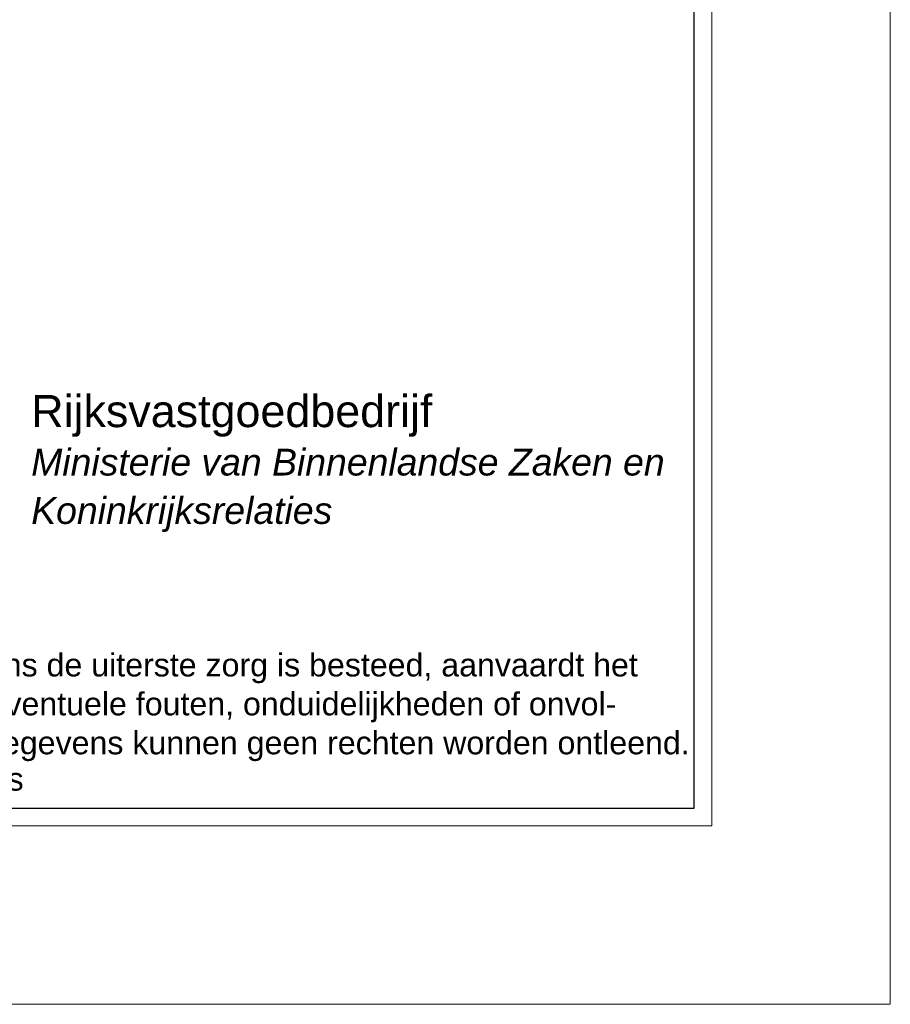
# Model space of a CAD drawing. Header units: millimetres. Extents: x 0 to 1134213, y -536989 to 313336.
# Tile 43 of 86: x 109035 to 118800, y 0 to 11043. Entities that reach past the tile are written whole.
import ezdxf

# ---------------------------------------------------------------- set-up
doc = ezdxf.new("R2010")
doc.units = ezdxf.units.MM
doc.layers.add('X-L0_C_afwerking', color=7, linetype='Continuous', lineweight=5)
doc.styles.add('DVD_ALG 1.5mm_IT', font='ariali.ttf', dxfattribs={"height": 1.5})
doc.styles.add('DVD_ALG 1.8mm_RE', font='arial.ttf', dxfattribs={"height": 1.8})
doc.styles.add('DVD_ALG 2.5mm_RE', font='arial.ttf', dxfattribs={"height": 2.5})
doc.styles.add('DVD_ALG 3.5mm_BO', font='arialbd.ttf', dxfattribs={"height": 3.5})
doc.styles.add('DVD_ALG 5.0mm_BO', font='arialbd.ttf', dxfattribs={"height": 5})

# ---------------------------------------------------------------- blocks, each defined once
blk = doc.blocks.new('DVDVB_02_--_ A2-Basispl-liggend')
at = {"color": 7, "lineweight": 9}
for points in [[(-583, -11), (11, -11), (11, 409), (-583, 409)], [(-573, 399), (1, 399), (1, -1), (-573, -1)]]:
    blk.add_lwpolyline(points, close=True, dxfattribs=at)
at = {"color": 7, "lineweight": 25}
blk.add_lwpolyline([(-572, 398), (-572, 0), (0, 0), (0, 398)], close=True, dxfattribs=at)
at = {"color": 7, "linetype": 'Continuous', "lineweight": 0}
for s, height, style, p in [('Rijksvastgoedbedrijf', 1.8, 'DVD_ALG 1.8mm_RE', (-37.178, 21.369)), ('Ministerie van Binnenlandse Zaken en', 1.5, 'DVD_ALG 1.5mm_IT', (-37.178, 18.655)), ('Koninkrijksrelaties', 1.5, 'DVD_ALG 1.5mm_IT', (-37.178, 15.941)), ('© Ministerie van Binnenlandse Zaken en Koninkrijksrelaties', 1.29, 'DVD_ALG 1.8mm_RE', (-85.002, 0.983))]:
    blk.add_text(s, height=height, dxfattribs=dict(at, style=style)).set_placement(p)
at = {"color": 7, "linetype": 'Continuous', "lineweight": 0, "insert": (-85.002, 2.631), "char_height": 1.29, "attachment_point": 7, "line_spacing_factor": 1.015384, "style": 'DVD_ALG 1.8mm_RE'}
blk.add_mtext('Hoewel aan de totstandkoming van deze vastgoedgegevens de uiterste zorg is besteed, aanvaardt het \\PRijksvastgoedbedrijf geen enkele aansprakelijkheid voor eventuele fouten, onduidelijkheden of onvol-\\Pkomenheden, noch voor de gevolgen hiervan. Aan deze gegevens kunnen geen rechten worden ontleend.', dxfattribs=at)
at = {"color": 7, "lineweight": 13}
for tag, p, height, style in [('TITEL', (-85, 90.18), 5, 'DVD_ALG 5.0mm_BO'), ('SUBTITEL', (-85, 76.18), 3.2, 'DVD_ALG 3.5mm_BO'), ('BOUWLAAGCODE', (-85, 66.161), 2.5, 'DVD_ALG 2.5mm_RE'), ('BOUWLAAGNAAM', (-70.606, 66.086), 2.5, 'DVD_ALG 2.5mm_RE'), ('GEBOUWCODE', (-85, 62.161), 2.5, 'DVD_ALG 2.5mm_RE'), ('GEBOUWNAAM', (-70.606, 62.086), 2.5, 'DVD_ALG 2.5mm_RE'), ('OBJECTCODE', (-85, 58.161), 2.5, 'DVD_ALG 2.5mm_RE'), ('OBJECTNAAM', (-70.606, 58.086), 2.5, 'DVD_ALG 2.5mm_RE'), ('SCHAAL', (-70.606, 48.191), 2, 'DVD_ALG 1.8mm_RE'), ('DATUM', (-70.608, 45.312), 2, 'DVD_ALG 1.8mm_RE'), ('BVO', (-78.553, 41.727), 1.5, 'DVD_ALG 1.8mm_RE'), ('NVO', (-50.394, 41.732), 1.5, 'DVD_ALG 1.8mm_RE')]:
    blk.add_attdef(tag, p, '', height=height, dxfattribs=dict(at, style=style))

msp = doc.modelspace()

# ---------------------------------------------------------------- block references
at = {"layer": 'X-L0_C_afwerking', "xscale": 200, "yscale": 200, "zscale": 200}
msp.add_blockref('DVDVB_02_--_ A2-Basispl-liggend', (116600, 2200), dxfattribs=at)

doc.saveas('drawing.dxf')
